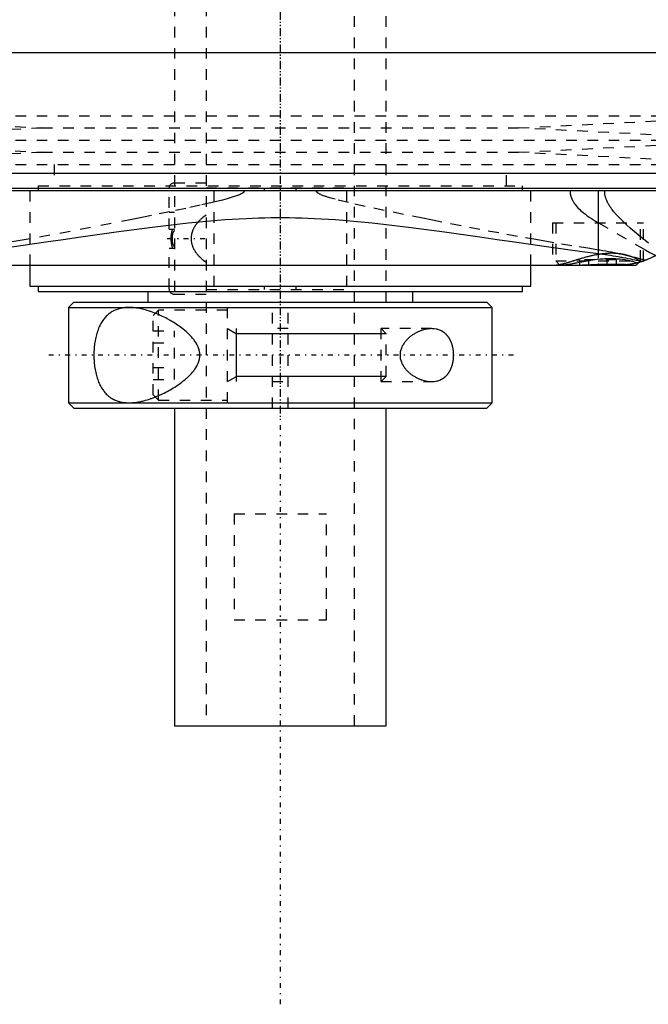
# Model space of a CAD drawing. Extents: x -105 to 105, y -137 to 442.
# Tile 2 of 10: x -25 to 35, y -137 to -44. Entities that reach past the tile are written whole.
import ezdxf

# ---------------------------------------------------------------- set-up
doc = ezdxf.new("R2010")
doc.units = 0
doc.linetypes.add('CENTER', pattern=[1.5, 0.45, -0.5, 0.05, -0.5])
doc.linetypes.add('DASHED', pattern=[2, 1, -1])
for name, color, linetype in [('AM_0', 7, 'CONTINUOUS'), ('AM_10', 7, 'CONTINUOUS'), ('AM_3', 7, 'DASHED'), ('AM_7', 7, 'CENTER')]:
    doc.layers.add(name, color=color, linetype=linetype)

msp = doc.modelspace()

# ---------------------------------------------------------------- linework, layer by layer
at = {"layer": 'AM_0', "color": 7, "linetype": 'CONTINUOUS'}
for p, q in [((44.502, -46.968), (-44.502, -46.968)), ((-51.173, -58.307), (51.173, -58.307)), ((-48.569, -59.746), (48.569, -59.746)), ((48.192, -60), (-48.192, -60)), ((30.043, -65.905), (30.043, -60)), ((33.6, -67), (33.848, -66.752)), ((-33.6, -67), (33.6, -67)), ((-23.65, -67), (-23.65, -69)), ((23.65, -69), (23.65, -67)), ((-23.65, -69), (23.65, -69)), ((-22.85, -69), (-22.85, -69.5)), ((-22.85, -69.5), (22.85, -69.5)), ((-12.5, -69.5), (-12.5, -70.5)), ((12.5, -70.5), (12.5, -69.5)), ((22.85, -69.5), (22.85, -69)), ((-19.5, -70.5), (-20, -71)), ((-19.5, -70.5), (19.5, -70.5)), ((20, -71), (19.5, -70.5)), ((-20, -71), (-20, -80)), ((-20, -71), (20, -71)), ((20, -80), (20, -71)), ((-20, -80), (-19.5, -80.5)), ((-20, -80), (20, -80)), ((-19.5, -80.5), (19.5, -80.5)), ((-10, -80.5), (-10, -110.5)), ((10, -110.5), (10, -80.5)), ((19.5, -80.5), (20, -80)), ((-10, -110.5), (10, -110.5))]:
    msp.add_line(p, q, dxfattribs=at)
for points in [[(34.197, -66.646, 0), (34.475, -66.548, 0), (34.994, -66.328, 0), (35.464, -66.083, 0), (35.689, -65.949, 0), (35.907, -65.808, 0), (36.323, -65.506, 0), (36.71, -65.178, 0), (37.068, -64.828, 0), (37.397, -64.458, 0), (37.695, -64.07, 0), (37.833, -63.87, 0), (37.962, -63.667, 0), (38.199, -63.252, 0), (38.404, -62.827, 0), (38.578, -62.395, 0), (38.721, -61.958, 0), (38.833, -61.519, 0), (38.878, -61.299, 0), (38.916, -61.08, 0), (38.97, -60.644, 0), (38.997, -60.213, 0), (39, -60, 0)], [(-25.344, -65.272, 0), (-22.121, -64.813, 0), (-20.484, -64.576, 0), (-18.832, -64.338, 0), (-15.492, -63.865, 0), (-12.109, -63.414, 0), (-8.688, -63.016, 0), (-5.229, -62.707, 0), (-3.204, -62.587, 0), (-2.626, -62.563, 0), (-2.048, -62.543, 0), (-1.758, -62.535, 0), (-1.469, -62.528, 0), (-0.889, -62.518, 0), (-0.309, -62.513, 0), (-0.018, -62.513, 0), (0.273, -62.513, 0), (0.856, -62.518, 0), (1.439, -62.528, 0), (1.73, -62.535, 0), (2.021, -62.543, 0), (2.602, -62.562, 0), (3.183, -62.586, 0), (5.211, -62.706, 0), (8.674, -63.014, 0), (12.1, -63.413, 0), (15.489, -63.864, 0), (18.832, -64.338, 0), (20.483, -64.576, 0), (22.12, -64.813, 0), (25.345, -65.273, 0), (28.497, -65.704, 0), (30.043, -65.905, 0)], [(30.043, -65.905, 0), (30.173, -65.922, 0), (30.43, -65.957, 0), (30.684, -65.993, 0), (30.81, -66.012, 0), (30.936, -66.032, 0), (31.183, -66.071, 0), (31.428, -66.112, 0), (31.669, -66.154, 0), (31.907, -66.196, 0), (32.142, -66.239, 0), (32.258, -66.261, 0), (32.373, -66.283, 0), (32.601, -66.327, 0), (32.825, -66.371, 0), (33.046, -66.415, 0), (33.263, -66.458, 0), (33.477, -66.501, 0), (33.582, -66.523, 0), (33.687, -66.544, 0), (33.894, -66.586, 0), (34.096, -66.626, 0), (34.197, -66.646, 0)], [(34.197, -66.646, 0), (34.147, -66.663, 0), (34.047, -66.694, 0), (33.948, -66.724, 0), (33.898, -66.738, 0), (33.848, -66.752, 0), (33.747, -66.778, 0), (33.647, -66.804, 0), (33.546, -66.827, 0), (33.445, -66.849, 0), (33.344, -66.87, 0), (33.293, -66.88, 0), (33.243, -66.889, 0), (33.141, -66.906, 0), (33.039, -66.922, 0), (32.938, -66.937, 0), (32.836, -66.95, 0), (32.734, -66.961, 0), (32.683, -66.967, 0), (32.632, -66.971, 0), (32.53, -66.98, 0), (32.427, -66.987, 0), (32.376, -66.99, 0)], [(34.235, -66.634, 0), (34.171, -66.655, 0), (34.042, -66.695, 0), (33.913, -66.734, 0), (33.848, -66.752, 0)], [(35.437, -66.098, 0), (35.252, -66.199, 0), (34.875, -66.382, 0), (34.492, -66.542, 0), (34.297, -66.612, 0)], [(29.343, -67, 0), (29.43, -67, 0), (29.605, -66.999, 0), (29.781, -66.998, 0), (29.869, -66.997, 0), (29.957, -66.996, 0), (30.133, -66.994, 0), (30.309, -66.991, 0), (30.485, -66.989, 0), (30.66, -66.987, 0), (30.835, -66.985, 0), (30.921, -66.985, 0), (31.007, -66.984, 0), (31.178, -66.983, 0), (31.347, -66.982, 0), (31.513, -66.982, 0), (31.677, -66.983, 0), (31.838, -66.984, 0), (31.917, -66.984, 0), (31.996, -66.985, 0), (32.151, -66.987, 0), (32.302, -66.989, 0), (32.376, -66.99, 0)]]:
    msp.add_polyline3d(points, dxfattribs=at)
at = {"layer": 'AM_10', "color": 7, "linetype": 'CONTINUOUS'}
for p, q in [((-5, -73), (-4.15, -73.49)), ((-4.15, -78), (-4.15, -73)), ((10, -73.49), (-4.15, -73.49)), ((-5, -78), (-4.15, -77.51)), ((10, -77.51), (-4.15, -77.51))]:
    msp.add_line(p, q, dxfattribs=at)
at = {"layer": 'AM_3', "color": 6, "linetype": 'DASHED'}
for p, q in [((-7, 415.5), (-7, -110.5)), ((7, -110.5), (7, 415.5)), ((-10, 403.5), (-10, -70.5)), ((10, -70.5), (10, 403.5)), ((-45, -52.9), (-22.5, -54.05)), ((-45, -52.9), (45, -52.9)), ((22.5, -54.05), (45, -52.9)), ((-22.5, -54.05), (-45, -55.2)), ((-22.5, -54.05), (22.5, -54.05)), ((45, -55.2), (22.5, -54.05)), ((-45, -55.2), (-22.5, -56.35)), ((-45, -55.2), (45, -55.2)), ((22.5, -56.35), (45, -55.2)), ((-22.5, -56.35), (-45, -57.5)), ((-22.5, -56.35), (22.5, -56.35)), ((45, -57.5), (22.5, -56.35)), ((-45, -57.5), (45, -57.5)), ((-21.35, -57.5), (-21.35, -59.5)), ((21.35, -59.5), (21.35, -57.5)), ((-22.85, -59.5), (-22.85, -60)), ((-22.85, -59.5), (22.85, -59.5)), ((-7, -59.25), (-10, -59.25)), ((22.85, -60), (22.85, -59.5)), ((-23.65, -60), (-23.65, -67)), ((-10.5, -63.6), (-10.5, -59.75)), ((-7, -59.7), (7, -59.7)), ((-6.284, -60), (-6.284, -69)), ((-1.511, -59.7), (-1.511, -60)), ((1.511, -60), (1.511, -59.7)), ((6.284, -69), (6.284, -60)), ((23.65, -67), (23.65, -60)), ((30.043, -65.574), (30.043, -60)), ((-10.5, -62), (-10, -62)), ((25.7, -63), (25.7, -67)), ((25.7, -63), (34.3, -63)), ((26, -63), (26, -66.6)), ((30.043, -63.007), (34.3, -65.477)), ((34, -66.6), (34, -63)), ((34.3, -66.611), (34.3, -63)), ((-10.5, -63.6), (-10, -63.6)), ((-10.5, -69.25), (-10.5, -65.4)), ((-10.5, -65.4), (-10, -65.4)), ((26, -66.6), (26.4, -67)), ((26, -66.6), (34, -66.6)), ((28.268, -67), (28.268, -66.5)), ((31.732, -66.5), (28.268, -66.5)), ((29.134, -67), (29.134, -66.5)), ((30.866, -67), (30.866, -66.5)), ((31.732, -67), (31.732, -66.5)), ((33.848, -66.752), (33.722, -66.785)), ((33.848, -66.752), (34, -66.6)), ((34.297, -66.612), (34.235, -66.634)), ((-7, -69.3), (7, -69.3)), ((-1.511, -69), (-1.511, -69.3)), ((1.511, -69.3), (1.511, -69)), ((-10, -69.75), (-7, -69.75)), ((-0.75, -80.5), (-0.75, -70.5)), ((0.75, -80.5), (0.75, -70.5)), ((-11.5, -71.25), (-12, -71.75)), ((-5, -71.25), (-11.5, -71.25)), ((-11.5, -79.75), (-11.5, -71.25)), ((-5, -80), (-5, -71)), ((-12, -79.25), (-12, -71.75)), ((-12, -73.191), (-10, -73.191)), ((-10, -77.809), (-10, -73.191)), ((0.75, -73), (-0.75, -73)), ((14.283, -73), (9.509, -73)), ((9.509, -78), (9.509, -73)), ((10, -73.49), (9.509, -73)), ((-12, -74.345), (-10, -74.345)), ((10, -77.51), (10, -73.49)), ((-12, -76.655), (-10, -76.655)), ((-12, -77.809), (-10, -77.809)), ((-0.75, -78), (0.75, -78)), ((9.509, -78), (14.283, -78)), ((9.509, -78), (10, -77.51)), ((-12, -79.25), (-11.5, -79.75)), ((-11.5, -79.75), (-5, -79.75)), ((-4.359, -90.5), (-4.359, -100.5)), ((-4.359, -90.5), (4.359, -90.5)), ((4.359, -100.5), (4.359, -90.5)), ((-4.359, -100.5), (4.359, -100.5))]:
    msp.add_line(p, q, dxfattribs=at)
for points in [[(-3.414, -60, 0), (-3.414, -60.001, 0), (-3.414, -60.003, 0), (-3.414, -60.005, 0), (-3.414, -60.006, 0), (-3.414, -60.007, 0), (-3.414, -60.009, 0), (-3.415, -60.011, 0), (-3.415, -60.013, 0), (-3.415, -60.015, 0), (-3.415, -60.017, 0), (-3.415, -60.018, 0), (-3.415, -60.019, 0), (-3.416, -60.021, 0), (-3.416, -60.023, 0), (-3.416, -60.025, 0), (-3.417, -60.027, 0), (-3.417, -60.029, 0), (-3.417, -60.03, 0), (-3.418, -60.031, 0), (-3.418, -60.033, 0), (-3.419, -60.035, 0), (-3.419, -60.036, 0), (-3.419, -60.037, 0), (-3.42, -60.039, 0), (-3.42, -60.041, 0), (-3.421, -60.042, 0), (-3.421, -60.043, 0), (-3.421, -60.045, 0), (-3.422, -60.047, 0), (-3.423, -60.049, 0), (-3.423, -60.051, 0), (-3.424, -60.052, 0), (-3.425, -60.053, 0), (-3.425, -60.054, 0), (-3.426, -60.056, 0), (-3.426, -60.058, 0), (-3.429, -60.065, 0), (-3.435, -60.076, 0), (-3.441, -60.086, 0), (-3.448, -60.097, 0), (-3.452, -60.102, 0), (-3.455, -60.107, 0), (-3.463, -60.116, 0), (-3.471, -60.126, 0), (-3.479, -60.135, 0), (-3.488, -60.144, 0), (-3.498, -60.152, 0), (-3.502, -60.157, 0), (-3.507, -60.161, 0), (-3.517, -60.169, 0), (-3.526, -60.177, 0), (-3.531, -60.181, 0), (-3.536, -60.185, 0), (-3.546, -60.193, 0), (-3.557, -60.2, 0), (-3.562, -60.204, 0), (-3.567, -60.207, 0), (-3.577, -60.214, 0), (-3.587, -60.221, 0), (-3.625, -60.245, 0), (-3.697, -60.285, 0), (-3.774, -60.323, 0), (-3.855, -60.359, 0), (-3.938, -60.394, 0), (-3.982, -60.411, 0), (-4.028, -60.429, 0), (-4.124, -60.464, 0), (-4.226, -60.5, 0), (-4.63, -60.628, 0), (-5.027, -60.74, 0), (-5.465, -60.856, 0), (-6.436, -61.094, 0), (-7.57, -61.353, 0), (-8.913, -61.646, 0), (-10.448, -61.97, 0), (-12.157, -62.322, 0), (-13.072, -62.507, 0), (-14.024, -62.698, 0), (-15.976, -63.082, 0), (-17.915, -63.457, 0), (-19.838, -63.82, 0), (-21.744, -64.171, 0), (-23.629, -64.509, 0), (-24.564, -64.673, 0), (-25.492, -64.834, 0)], [(30.043, -65.574, 0), (29.213, -65.445, 0), (27.536, -65.176, 0), (25.837, -64.892, 0), (24.98, -64.745, 0), (24.118, -64.595, 0), (22.379, -64.286, 0), (20.622, -63.965, 0), (18.849, -63.634, 0), (17.061, -63.293, 0), (15.26, -62.942, 0), (14.355, -62.764, 0), (13.448, -62.583, 0), (11.629, -62.214, 0), (9.806, -61.836, 0), (8.013, -61.451, 0), (6.447, -61.096, 0), (5.172, -60.779, 0), (4.665, -60.638, 0), (4.591, -60.616, 0), (4.451, -60.573, 0), (4.322, -60.532, 0), (4.261, -60.512, 0), (4.203, -60.492, 0), (4.093, -60.453, 0), (3.994, -60.416, 0), (3.904, -60.38, 0), (3.822, -60.345, 0), (3.749, -60.311, 0), (3.716, -60.294, 0), (3.684, -60.278, 0), (3.627, -60.246, 0), (3.577, -60.214, 0), (3.551, -60.196, 0), (3.544, -60.191, 0), (3.537, -60.185, 0), (3.533, -60.183, 0), (3.53, -60.18, 0), (3.524, -60.175, 0), (3.517, -60.17, 0), (3.511, -60.165, 0), (3.505, -60.16, 0), (3.5, -60.154, 0), (3.497, -60.152, 0), (3.494, -60.149, 0), (3.489, -60.144, 0), (3.484, -60.139, 0), (3.479, -60.134, 0), (3.474, -60.129, 0), (3.469, -60.124, 0), (3.467, -60.121, 0), (3.465, -60.119, 0), (3.461, -60.114, 0), (3.457, -60.109, 0), (3.455, -60.106, 0), (3.453, -60.104, 0), (3.449, -60.098, 0), (3.445, -60.093, 0), (3.444, -60.09, 0), (3.442, -60.088, 0), (3.438, -60.082, 0), (3.435, -60.076, 0), (3.432, -60.071, 0), (3.429, -60.065, 0), (3.427, -60.059, 0), (3.426, -60.056, 0), (3.424, -60.053, 0), (3.422, -60.047, 0), (3.42, -60.041, 0), (3.419, -60.035, 0), (3.417, -60.029, 0), (3.416, -60.022, 0), (3.415, -60.019, 0), (3.415, -60.016, 0), (3.414, -60.01, 0), (3.414, -60.003, 0), (3.414, -60, 0)], [(27.35, -60, 0), (27.35, -60.02, 0), (27.351, -60.061, 0), (27.353, -60.101, 0), (27.355, -60.122, 0), (27.356, -60.142, 0), (27.36, -60.182, 0), (27.365, -60.222, 0), (27.371, -60.261, 0), (27.378, -60.301, 0), (27.385, -60.34, 0), (27.389, -60.36, 0), (27.394, -60.379, 0), (27.403, -60.418, 0), (27.413, -60.457, 0), (27.424, -60.496, 0), (27.436, -60.534, 0), (27.449, -60.572, 0), (27.456, -60.591, 0), (27.462, -60.61, 0), (27.477, -60.648, 0), (27.492, -60.685, 0), (27.499, -60.704, 0), (27.507, -60.722, 0), (27.524, -60.759, 0), (27.541, -60.795, 0), (27.549, -60.813, 0), (27.558, -60.831, 0), (27.576, -60.867, 0), (27.595, -60.902, 0), (27.615, -60.937, 0), (27.634, -60.971, 0), (27.655, -61.006, 0), (27.665, -61.023, 0), (27.676, -61.04, 0), (27.697, -61.073, 0), (27.719, -61.106, 0), (27.741, -61.139, 0), (27.763, -61.171, 0), (27.786, -61.203, 0), (27.798, -61.219, 0), (27.809, -61.235, 0), (27.833, -61.266, 0), (27.857, -61.298, 0), (27.943, -61.405, 0), (28.102, -61.582, 0), (28.27, -61.751, 0), (28.356, -61.832, 0), (28.444, -61.911, 0), (28.623, -62.061, 0), (28.802, -62.203, 0), (28.985, -62.339, 0), (29.173, -62.47, 0), (29.364, -62.598, 0), (29.461, -62.66, 0), (29.558, -62.721, 0), (29.752, -62.839, 0), (29.946, -62.952, 0), (30.043, -63.007, 0)], [(34.774, -64.929, 0), (34.574, -64.775, 0), (34.176, -64.463, 0), (33.784, -64.147, 0), (33.403, -63.829, 0), (33.034, -63.511, 0), (32.684, -63.196, 0), (32.516, -63.04, 0), (32.354, -62.885, 0), (32.04, -62.572, 0), (31.742, -62.253, 0), (31.466, -61.928, 0), (31.317, -61.737, 0), (31.277, -61.682, 0), (31.237, -61.628, 0), (31.218, -61.6, 0), (31.199, -61.573, 0), (31.161, -61.517, 0), (31.124, -61.462, 0), (31.089, -61.407, 0), (31.054, -61.352, 0), (31.021, -61.297, 0), (31.005, -61.269, 0), (30.989, -61.241, 0), (30.958, -61.186, 0), (30.928, -61.13, 0), (30.914, -61.103, 0), (30.899, -61.075, 0), (30.872, -61.018, 0), (30.845, -60.961, 0), (30.832, -60.932, 0), (30.819, -60.903, 0), (30.795, -60.845, 0), (30.772, -60.786, 0), (30.75, -60.726, 0), (30.729, -60.665, 0), (30.71, -60.604, 0), (30.702, -60.573, 0), (30.693, -60.542, 0), (30.677, -60.48, 0), (30.664, -60.417, 0), (30.652, -60.353, 0), (30.641, -60.29, 0), (30.633, -60.226, 0), (30.63, -60.194, 0), (30.627, -60.162, 0), (30.623, -60.097, 0), (30.621, -60.033, 0), (30.621, -60, 0)], [(-7, -62.285, 0), (-7.127, -62.372, 0), (-7.271, -62.479, 0), (-7.312, -62.511, 0), (-7.352, -62.543, 0), (-7.371, -62.559, 0), (-7.391, -62.576, 0), (-7.43, -62.608, 0), (-7.468, -62.642, 0), (-7.506, -62.676, 0), (-7.543, -62.71, 0), (-7.58, -62.744, 0), (-7.598, -62.762, 0), (-7.616, -62.779, 0), (-7.652, -62.815, 0), (-7.687, -62.85, 0), (-7.704, -62.868, 0), (-7.721, -62.887, 0), (-7.755, -62.923, 0), (-7.788, -62.96, 0), (-7.804, -62.979, 0), (-7.82, -62.998, 0), (-7.852, -63.035, 0), (-7.883, -63.073, 0), (-7.913, -63.112, 0), (-7.943, -63.151, 0), (-7.971, -63.19, 0), (-7.985, -63.21, 0), (-7.999, -63.229, 0), (-8.027, -63.269, 0), (-8.053, -63.31, 0), (-8.08, -63.353, 0), (-8.106, -63.396, 0), (-8.131, -63.439, 0), (-8.144, -63.462, 0), (-8.156, -63.484, 0), (-8.18, -63.53, 0), (-8.203, -63.576, 0), (-8.225, -63.623, 0), (-8.246, -63.671, 0), (-8.266, -63.719, 0), (-8.276, -63.744, 0), (-8.285, -63.768, 0), (-8.303, -63.818, 0), (-8.32, -63.867, 0), (-8.335, -63.918, 0), (-8.35, -63.968, 0), (-8.363, -64.019, 0), (-8.369, -64.044, 0), (-8.374, -64.07, 0), (-8.385, -64.121, 0), (-8.394, -64.172, 0), (-8.402, -64.223, 0), (-8.408, -64.274, 0), (-8.413, -64.325, 0), (-8.415, -64.35, 0), (-8.417, -64.375, 0), (-8.42, -64.426, 0), (-8.421, -64.475, 0), (-8.421, -64.5, 0), (-8.421, -64.525, 0), (-8.42, -64.574, 0), (-8.417, -64.625, 0), (-8.415, -64.65, 0), (-8.413, -64.675, 0), (-8.408, -64.726, 0), (-8.402, -64.777, 0), (-8.394, -64.828, 0), (-8.385, -64.879, 0), (-8.374, -64.93, 0), (-8.369, -64.956, 0), (-8.363, -64.981, 0), (-8.35, -65.032, 0), (-8.335, -65.082, 0), (-8.32, -65.133, 0), (-8.303, -65.182, 0), (-8.285, -65.232, 0), (-8.276, -65.256, 0), (-8.266, -65.281, 0), (-8.246, -65.329, 0), (-8.225, -65.377, 0), (-8.203, -65.424, 0), (-8.18, -65.47, 0), (-8.156, -65.516, 0), (-8.144, -65.538, 0), (-8.131, -65.561, 0), (-8.106, -65.604, 0), (-8.08, -65.647, 0), (-8.053, -65.69, 0), (-8.027, -65.731, 0), (-7.999, -65.771, 0), (-7.985, -65.79, 0), (-7.971, -65.81, 0), (-7.943, -65.849, 0), (-7.913, -65.888, 0), (-7.883, -65.927, 0), (-7.852, -65.965, 0), (-7.82, -66.002, 0), (-7.804, -66.021, 0), (-7.788, -66.04, 0), (-7.755, -66.077, 0), (-7.721, -66.113, 0), (-7.704, -66.132, 0), (-7.687, -66.15, 0), (-7.652, -66.185, 0), (-7.616, -66.221, 0), (-7.598, -66.238, 0), (-7.58, -66.256, 0), (-7.543, -66.29, 0), (-7.506, -66.324, 0), (-7.468, -66.358, 0), (-7.43, -66.392, 0), (-7.391, -66.424, 0), (-7.371, -66.441, 0), (-7.352, -66.457, 0), (-7.312, -66.489, 0), (-7.271, -66.521, 0), (-7.127, -66.628, 0), (-7, -66.715, 0)], [(-10.147, -65.4, 0), (-10.151, -65.392, 0), (-10.159, -65.377, 0), (-10.166, -65.361, 0), (-10.17, -65.353, 0), (-10.174, -65.345, 0), (-10.18, -65.329, 0), (-10.187, -65.313, 0), (-10.193, -65.298, 0), (-10.198, -65.283, 0), (-10.203, -65.267, 0), (-10.206, -65.26, 0), (-10.208, -65.252, 0), (-10.213, -65.236, 0), (-10.218, -65.22, 0), (-10.233, -65.164, 0), (-10.244, -65.115, 0), (-10.254, -65.064, 0), (-10.27, -64.961, 0), (-10.283, -64.857, 0), (-10.292, -64.752, 0), (-10.297, -64.649, 0), (-10.3, -64.549, 0), (-10.3, -64.5, 0), (-10.3, -64.451, 0), (-10.297, -64.351, 0), (-10.292, -64.248, 0), (-10.283, -64.143, 0), (-10.27, -64.039, 0), (-10.254, -63.936, 0), (-10.244, -63.885, 0), (-10.233, -63.836, 0), (-10.218, -63.78, 0), (-10.213, -63.764, 0), (-10.208, -63.748, 0), (-10.206, -63.74, 0), (-10.203, -63.733, 0), (-10.198, -63.717, 0), (-10.193, -63.702, 0), (-10.187, -63.687, 0), (-10.18, -63.671, 0), (-10.174, -63.655, 0), (-10.17, -63.647, 0), (-10.166, -63.639, 0), (-10.159, -63.623, 0), (-10.151, -63.608, 0), (-10.147, -63.6, 0)], [(-10, -63.777, 0), (-10.001, -63.777, 0), (-10.004, -63.777, 0), (-10.006, -63.777, 0), (-10.007, -63.778, 0), (-10.008, -63.778, 0), (-10.011, -63.778, 0), (-10.013, -63.778, 0), (-10.016, -63.779, 0), (-10.018, -63.78, 0), (-10.02, -63.78, 0), (-10.022, -63.781, 0), (-10.023, -63.781, 0), (-10.025, -63.782, 0), (-10.028, -63.783, 0), (-10.03, -63.784, 0), (-10.032, -63.785, 0), (-10.034, -63.786, 0), (-10.035, -63.786, 0), (-10.036, -63.787, 0), (-10.038, -63.788, 0), (-10.04, -63.789, 0), (-10.041, -63.79, 0), (-10.042, -63.79, 0), (-10.044, -63.792, 0), (-10.046, -63.793, 0), (-10.047, -63.794, 0), (-10.048, -63.794, 0), (-10.05, -63.796, 0), (-10.052, -63.797, 0), (-10.054, -63.799, 0), (-10.056, -63.801, 0), (-10.058, -63.802, 0), (-10.059, -63.803, 0), (-10.06, -63.804, 0), (-10.062, -63.806, 0), (-10.064, -63.807, 0), (-10.065, -63.809, 0), (-10.067, -63.811, 0), (-10.069, -63.813, 0), (-10.07, -63.814, 0), (-10.071, -63.814, 0), (-10.072, -63.816, 0), (-10.074, -63.818, 0), (-10.079, -63.825, 0), (-10.088, -63.836, 0), (-10.096, -63.848, 0), (-10.1, -63.854, 0), (-10.104, -63.861, 0), (-10.111, -63.874, 0), (-10.118, -63.887, 0), (-10.124, -63.901, 0), (-10.13, -63.915, 0), (-10.135, -63.928, 0), (-10.138, -63.935, 0), (-10.14, -63.941, 0), (-10.145, -63.955, 0), (-10.149, -63.968, 0), (-10.152, -63.975, 0), (-10.154, -63.981, 0), (-10.158, -63.995, 0), (-10.162, -64.009, 0), (-10.164, -64.016, 0), (-10.165, -64.023, 0), (-10.169, -64.037, 0), (-10.172, -64.051, 0), (-10.183, -64.102, 0), (-10.198, -64.191, 0), (-10.208, -64.281, 0), (-10.215, -64.37, 0), (-10.218, -64.458, 0), (-10.218, -64.5, 0), (-10.218, -64.542, 0), (-10.215, -64.63, 0), (-10.208, -64.719, 0), (-10.198, -64.809, 0), (-10.183, -64.898, 0), (-10.172, -64.949, 0), (-10.169, -64.963, 0), (-10.165, -64.977, 0), (-10.164, -64.984, 0), (-10.162, -64.991, 0), (-10.158, -65.005, 0), (-10.154, -65.019, 0), (-10.152, -65.025, 0), (-10.149, -65.032, 0), (-10.145, -65.045, 0), (-10.14, -65.059, 0), (-10.138, -65.065, 0), (-10.135, -65.072, 0), (-10.13, -65.085, 0), (-10.124, -65.099, 0), (-10.118, -65.113, 0), (-10.111, -65.126, 0), (-10.104, -65.139, 0), (-10.1, -65.146, 0), (-10.096, -65.152, 0), (-10.088, -65.164, 0), (-10.079, -65.175, 0), (-10.074, -65.182, 0), (-10.072, -65.184, 0), (-10.071, -65.186, 0), (-10.07, -65.186, 0), (-10.069, -65.187, 0), (-10.067, -65.189, 0), (-10.065, -65.191, 0), (-10.064, -65.193, 0), (-10.062, -65.194, 0), (-10.06, -65.196, 0), (-10.059, -65.197, 0), (-10.058, -65.198, 0), (-10.056, -65.199, 0), (-10.054, -65.201, 0), (-10.052, -65.203, 0), (-10.05, -65.204, 0), (-10.048, -65.206, 0), (-10.047, -65.206, 0), (-10.046, -65.207, 0), (-10.044, -65.208, 0), (-10.042, -65.21, 0), (-10.041, -65.21, 0), (-10.04, -65.211, 0), (-10.038, -65.212, 0), (-10.036, -65.213, 0), (-10.035, -65.214, 0), (-10.034, -65.214, 0), (-10.032, -65.215, 0), (-10.03, -65.216, 0), (-10.028, -65.217, 0), (-10.025, -65.218, 0), (-10.023, -65.219, 0), (-10.022, -65.219, 0), (-10.02, -65.22, 0), (-10.018, -65.22, 0), (-10.016, -65.221, 0), (-10.013, -65.222, 0), (-10.011, -65.222, 0), (-10.008, -65.222, 0), (-10.007, -65.222, 0), (-10.006, -65.223, 0), (-10.004, -65.223, 0), (-10.001, -65.223, 0), (-10, -65.223, 0)], [(34.069, -66.687, 0), (34.053, -66.676, 0), (34.02, -66.652, 0), (33.985, -66.628, 0), (33.967, -66.615, 0), (33.948, -66.603, 0), (33.91, -66.578, 0), (33.869, -66.553, 0), (33.827, -66.527, 0), (33.782, -66.501, 0), (33.736, -66.475, 0), (33.713, -66.462, 0), (33.689, -66.449, 0), (33.639, -66.423, 0), (33.587, -66.397, 0), (33.534, -66.371, 0), (33.479, -66.346, 0), (33.423, -66.32, 0), (33.394, -66.307, 0), (33.364, -66.295, 0), (33.304, -66.269, 0), (33.243, -66.245, 0), (33.211, -66.232, 0), (33.179, -66.22, 0), (33.114, -66.196, 0), (33.048, -66.173, 0), (33.014, -66.161, 0), (32.98, -66.15, 0), (32.91, -66.128, 0), (32.839, -66.106, 0), (32.766, -66.085, 0), (32.691, -66.065, 0), (32.616, -66.045, 0), (32.577, -66.036, 0), (32.538, -66.027, 0), (32.46, -66.009, 0), (32.379, -65.993, 0), (32.298, -65.977, 0), (32.216, -65.963, 0), (32.132, -65.95, 0), (32.09, -65.944, 0), (32.047, -65.938, 0), (31.962, -65.927, 0), (31.875, -65.917, 0), (31.787, -65.909, 0), (31.698, -65.902, 0), (31.608, -65.896, 0), (31.563, -65.893, 0), (31.517, -65.891, 0), (31.426, -65.888, 0), (31.333, -65.886, 0), (31.239, -65.886, 0), (31.145, -65.887, 0), (31.049, -65.889, 0), (31.002, -65.891, 0), (30.954, -65.893, 0), (30.858, -65.898, 0), (30.763, -65.904, 0), (30.667, -65.912, 0), (30.57, -65.921, 0), (30.474, -65.931, 0), (30.426, -65.937, 0), (30.378, -65.943, 0), (30.281, -65.955, 0), (30.185, -65.969, 0), (30.136, -65.976, 0), (30.088, -65.984, 0), (29.992, -66, 0), (29.895, -66.017, 0), (29.847, -66.026, 0), (29.799, -66.035, 0), (29.703, -66.053, 0), (29.607, -66.073, 0), (29.511, -66.094, 0), (29.416, -66.115, 0), (29.321, -66.137, 0), (29.274, -66.148, 0), (29.227, -66.159, 0), (29.133, -66.183, 0), (29.04, -66.206, 0), (28.947, -66.23, 0), (28.855, -66.255, 0), (28.764, -66.28, 0), (28.718, -66.293, 0), (28.673, -66.305, 0), (28.583, -66.331, 0), (28.494, -66.357, 0), (28.405, -66.382, 0), (28.317, -66.408, 0), (28.23, -66.434, 0), (28.187, -66.447, 0), (28.144, -66.46, 0), (28.059, -66.486, 0), (27.975, -66.512, 0), (27.892, -66.538, 0), (27.81, -66.563, 0), (27.728, -66.588, 0), (27.688, -66.601, 0), (27.648, -66.613, 0), (27.569, -66.638, 0), (27.491, -66.662, 0), (27.414, -66.685, 0), (27.339, -66.709, 0), (27.264, -66.731, 0), (27.227, -66.742, 0), (27.191, -66.753, 0), (27.119, -66.774, 0), (27.048, -66.795, 0), (27.014, -66.805, 0), (26.979, -66.815, 0), (26.911, -66.834, 0), (26.845, -66.852, 0), (26.812, -66.861, 0), (26.78, -66.87, 0), (26.716, -66.886, 0), (26.655, -66.902, 0), (26.594, -66.916, 0), (26.536, -66.93, 0), (26.479, -66.942, 0), (26.452, -66.948, 0), (26.424, -66.953, 0), (26.371, -66.963, 0), (26.32, -66.972, 0), (26.27, -66.98, 0), (26.223, -66.987, 0), (26.177, -66.992, 0), (26.155, -66.994, 0), (26.133, -66.996, 0), (26.091, -66.998, 0), (26.051, -67, 0), (26.032, -67, 0)], [(34.484, -66.545, 0), (34.377, -66.518, 0), (34.16, -66.464, 0), (33.939, -66.409, 0), (33.827, -66.381, 0), (33.715, -66.353, 0), (33.486, -66.296, 0), (33.253, -66.239, 0), (33.017, -66.181, 0), (32.777, -66.124, 0), (32.533, -66.066, 0), (32.41, -66.037, 0), (32.286, -66.009, 0), (32.035, -65.952, 0), (31.78, -65.897, 0), (31.522, -65.842, 0), (31.261, -65.789, 0), (30.996, -65.738, 0), (30.862, -65.713, 0), (30.728, -65.688, 0), (30.456, -65.641, 0), (30.181, -65.595, 0), (30.043, -65.574, 0)], [(34.3, -65.477, 0), (34.501, -65.59, 0), (34.889, -65.805, 0), (35.259, -66.004, 0), (35.437, -66.098, 0)], [(26.412, -67, 0), (26.45, -67, 0), (26.53, -66.997, 0), (26.613, -66.993, 0), (26.656, -66.99, 0), (26.7, -66.986, 0), (26.79, -66.977, 0), (26.883, -66.966, 0), (26.979, -66.954, 0), (27.078, -66.939, 0), (27.179, -66.923, 0), (27.231, -66.915, 0), (27.284, -66.906, 0), (27.391, -66.888, 0), (27.5, -66.868, 0), (27.612, -66.847, 0), (27.727, -66.825, 0), (27.844, -66.802, 0), (27.903, -66.791, 0), (27.963, -66.779, 0), (28.083, -66.755, 0), (28.206, -66.731, 0), (28.268, -66.718, 0)], [(28.268, -66.718, 0), (28.3, -66.712, 0), (28.366, -66.699, 0), (28.432, -66.686, 0), (28.465, -66.68, 0), (28.498, -66.674, 0), (28.565, -66.661, 0), (28.632, -66.648, 0), (28.7, -66.635, 0), (28.767, -66.623, 0), (28.836, -66.61, 0), (28.87, -66.604, 0), (28.904, -66.598, 0), (28.973, -66.586, 0), (29.042, -66.573, 0), (29.112, -66.562, 0), (29.182, -66.55, 0), (29.252, -66.538, 0), (29.287, -66.533, 0), (29.322, -66.527, 0), (29.393, -66.516, 0), (29.464, -66.505, 0), (29.499, -66.5, 0)], [(31.733, -66.934, 0), (31.647, -66.934, 0), (31.475, -66.933, 0), (31.3, -66.933, 0), (31.211, -66.934, 0), (31.122, -66.935, 0), (30.943, -66.937, 0), (30.763, -66.94, 0), (30.581, -66.944, 0), (30.397, -66.949, 0), (30.213, -66.955, 0), (30.121, -66.958, 0), (30.029, -66.961, 0), (29.844, -66.967, 0), (29.659, -66.973, 0), (29.476, -66.98, 0), (29.294, -66.985, 0), (29.113, -66.991, 0), (29.023, -66.993, 0), (28.933, -66.995, 0), (28.756, -66.998, 0), (28.58, -67, 0), (28.494, -67, 0)], [(29.499, -66.5, 0), (29.637, -66.48, 0), (29.914, -66.445, 0), (30.192, -66.415, 0), (30.331, -66.403, 0), (30.469, -66.392, 0), (30.631, -66.382, 0), (30.677, -66.38, 0), (30.723, -66.378, 0), (30.746, -66.377, 0), (30.769, -66.376, 0), (30.815, -66.374, 0), (30.86, -66.372, 0), (30.906, -66.371, 0), (30.952, -66.37, 0), (30.997, -66.369, 0), (31.02, -66.369, 0), (31.043, -66.368, 0), (31.088, -66.368, 0), (31.134, -66.368, 0), (31.179, -66.368, 0), (31.223, -66.368, 0), (31.268, -66.368, 0), (31.29, -66.369, 0), (31.313, -66.369, 0), (31.357, -66.37, 0), (31.401, -66.371, 0), (31.445, -66.372, 0), (31.489, -66.374, 0), (31.532, -66.376, 0), (31.554, -66.377, 0), (31.576, -66.378, 0), (31.619, -66.38, 0), (31.662, -66.382, 0), (31.81, -66.392, 0), (31.935, -66.403, 0), (32.058, -66.415, 0), (32.298, -66.445, 0), (32.528, -66.48, 0), (32.747, -66.521, 0), (32.954, -66.565, 0), (33.149, -66.613, 0), (33.241, -66.637, 0), (33.33, -66.662, 0), (33.497, -66.712, 0), (33.651, -66.761, 0), (33.722, -66.785, 0)], [(32.725, -66.962, 0), (32.7, -66.961, 0), (32.649, -66.959, 0), (32.597, -66.957, 0), (32.571, -66.956, 0), (32.545, -66.955, 0), (32.493, -66.953, 0), (32.44, -66.951, 0), (32.386, -66.949, 0), (32.332, -66.947, 0), (32.277, -66.946, 0), (32.249, -66.945, 0), (32.222, -66.944, 0), (32.166, -66.942, 0), (32.11, -66.941, 0), (32.053, -66.94, 0), (31.996, -66.938, 0), (31.938, -66.937, 0), (31.909, -66.937, 0), (31.88, -66.936, 0), (31.821, -66.935, 0), (31.762, -66.935, 0), (31.733, -66.934, 0)], [(33.85, -66.751, 0), (33.816, -66.76, 0), (33.743, -66.779, 0), (33.666, -66.799, 0), (33.626, -66.809, 0), (33.585, -66.818, 0), (33.5, -66.837, 0), (33.411, -66.856, 0), (33.318, -66.875, 0), (33.222, -66.893, 0), (33.123, -66.909, 0), (33.073, -66.917, 0), (33.022, -66.925, 0), (32.917, -66.94, 0), (32.808, -66.953, 0), (32.694, -66.966, 0), (32.576, -66.976, 0), (32.454, -66.985, 0), (32.392, -66.989, 0), (32.328, -66.992, 0), (32.199, -66.997, 0), (32.067, -67, 0), (32, -67, 0)], [(33.85, -66.751, 0), (33.826, -66.758, 0), (33.778, -66.77, 0), (33.728, -66.783, 0), (33.702, -66.79, 0), (33.675, -66.797, 0), (33.621, -66.81, 0), (33.565, -66.823, 0), (33.507, -66.836, 0), (33.447, -66.849, 0), (33.385, -66.862, 0), (33.354, -66.868, 0), (33.322, -66.874, 0), (33.257, -66.886, 0), (33.191, -66.898, 0), (33.124, -66.909, 0), (33.056, -66.92, 0), (32.986, -66.93, 0), (32.95, -66.935, 0), (32.914, -66.94, 0), (32.84, -66.949, 0), (32.764, -66.958, 0), (32.725, -66.962, 0)], [(34.3, -66.611, 0), (34.3, -66.611, 0), (34.298, -66.612, 0), (34.296, -66.613, 0), (34.294, -66.613, 0), (34.292, -66.614, 0), (34.286, -66.616, 0), (34.279, -66.619, 0), (34.271, -66.622, 0), (34.261, -66.625, 0), (34.249, -66.629, 0), (34.243, -66.631, 0), (34.237, -66.633, 0), (34.222, -66.638, 0), (34.207, -66.643, 0), (34.189, -66.649, 0), (34.171, -66.655, 0), (34.151, -66.661, 0), (34.14, -66.665, 0), (34.129, -66.668, 0), (34.106, -66.676, 0), (34.081, -66.683, 0), (34.069, -66.687, 0)], [(-14.283, -71, 0), (-14.333, -71, 0), (-14.433, -71.003, 0), (-14.533, -71.008, 0), (-14.583, -71.011, 0), (-14.634, -71.015, 0), (-14.734, -71.025, 0), (-14.833, -71.038, 0), (-14.933, -71.054, 0), (-15.031, -71.073, 0), (-15.129, -71.095, 0), (-15.178, -71.107, 0), (-15.226, -71.12, 0), (-15.322, -71.148, 0), (-15.417, -71.18, 0), (-15.511, -71.215, 0), (-15.603, -71.253, 0), (-15.694, -71.295, 0), (-15.739, -71.317, 0), (-15.783, -71.34, 0), (-15.871, -71.389, 0), (-15.957, -71.441, 0), (-15.999, -71.468, 0), (-16.041, -71.497, 0), (-16.123, -71.556, 0), (-16.204, -71.618, 0), (-16.243, -71.651, 0), (-16.282, -71.684, 0), (-16.358, -71.754, 0), (-16.432, -71.826, 0), (-16.504, -71.903, 0), (-16.574, -71.982, 0), (-16.641, -72.064, 0), (-16.674, -72.107, 0), (-16.706, -72.15, 0), (-16.769, -72.239, 0), (-16.83, -72.33, 0), (-16.888, -72.425, 0), (-16.944, -72.522, 0), (-16.998, -72.624, 0), (-17.024, -72.676, 0), (-17.051, -72.73, 0), (-17.101, -72.84, 0), (-17.15, -72.954, 0), (-17.197, -73.072, 0), (-17.241, -73.194, 0), (-17.283, -73.319, 0), (-17.304, -73.383, 0), (-17.323, -73.447, 0), (-17.36, -73.578, 0), (-17.395, -73.712, 0), (-17.427, -73.848, 0), (-17.456, -73.987, 0), (-17.482, -74.127, 0), (-17.494, -74.198, 0), (-17.506, -74.269, 0), (-17.527, -74.413, 0), (-17.545, -74.557, 0), (-17.561, -74.703, 0), (-17.574, -74.848, 0), (-17.584, -74.994, 0), (-17.588, -75.067, 0), (-17.592, -75.14, 0), (-17.597, -75.285, 0), (-17.599, -75.428, 0), (-17.6, -75.5, 0), (-17.599, -75.572, 0), (-17.597, -75.715, 0), (-17.592, -75.86, 0), (-17.588, -75.933, 0), (-17.584, -76.006, 0), (-17.574, -76.152, 0), (-17.561, -76.297, 0), (-17.545, -76.443, 0), (-17.527, -76.587, 0), (-17.506, -76.731, 0), (-17.494, -76.802, 0), (-17.482, -76.873, 0), (-17.456, -77.013, 0), (-17.427, -77.152, 0), (-17.395, -77.288, 0), (-17.36, -77.422, 0), (-17.323, -77.553, 0), (-17.304, -77.617, 0), (-17.283, -77.681, 0), (-17.241, -77.806, 0), (-17.197, -77.928, 0), (-17.15, -78.046, 0), (-17.101, -78.16, 0), (-17.051, -78.27, 0), (-17.024, -78.324, 0), (-16.998, -78.376, 0), (-16.944, -78.478, 0), (-16.888, -78.575, 0), (-16.83, -78.67, 0), (-16.769, -78.761, 0), (-16.706, -78.85, 0), (-16.674, -78.893, 0), (-16.641, -78.936, 0), (-16.574, -79.018, 0), (-16.504, -79.097, 0), (-16.432, -79.174, 0), (-16.358, -79.246, 0), (-16.282, -79.316, 0), (-16.243, -79.349, 0), (-16.204, -79.382, 0), (-16.123, -79.444, 0), (-16.041, -79.503, 0), (-15.999, -79.532, 0), (-15.957, -79.559, 0), (-15.871, -79.611, 0), (-15.783, -79.66, 0), (-15.739, -79.683, 0), (-15.694, -79.705, 0), (-15.603, -79.747, 0), (-15.511, -79.785, 0), (-15.417, -79.82, 0), (-15.322, -79.852, 0), (-15.226, -79.88, 0), (-15.178, -79.893, 0), (-15.129, -79.905, 0), (-15.031, -79.927, 0), (-14.933, -79.946, 0), (-14.833, -79.962, 0), (-14.734, -79.975, 0), (-14.634, -79.985, 0), (-14.583, -79.989, 0), (-14.533, -79.992, 0), (-14.433, -79.997, 0), (-14.333, -80, 0), (-14.283, -80, 0)], [(-14.283, -80, 0), (-14.22, -80, 0), (-14.093, -79.996, 0), (-13.964, -79.989, 0), (-13.899, -79.984, 0), (-13.834, -79.978, 0), (-13.701, -79.964, 0), (-13.566, -79.946, 0), (-13.43, -79.925, 0), (-13.292, -79.9, 0), (-13.153, -79.872, 0), (-13.082, -79.856, 0), (-13.012, -79.84, 0), (-12.87, -79.805, 0), (-12.727, -79.767, 0), (-12.583, -79.726, 0), (-12.438, -79.682, 0), (-12.292, -79.634, 0), (-12.219, -79.61, 0), (-12.146, -79.584, 0), (-11.999, -79.531, 0), (-11.851, -79.474, 0), (-11.778, -79.445, 0), (-11.704, -79.416, 0), (-11.556, -79.354, 0), (-11.409, -79.29, 0), (-11.335, -79.256, 0), (-11.261, -79.223, 0), (-11.114, -79.153, 0), (-10.968, -79.082, 0), (-10.822, -79.007, 0), (-10.677, -78.931, 0), (-10.533, -78.853, 0), (-10.461, -78.812, 0), (-10.39, -78.772, 0), (-10.248, -78.689, 0), (-10.108, -78.604, 0), (-9.969, -78.518, 0), (-9.832, -78.429, 0), (-9.697, -78.338, 0), (-9.63, -78.292, 0), (-9.563, -78.245, 0), (-9.428, -78.148, 0), (-9.293, -78.047, 0), (-9.158, -77.942, 0), (-9.025, -77.833, 0), (-8.893, -77.72, 0), (-8.828, -77.662, 0), (-8.763, -77.604, 0), (-8.636, -77.484, 0), (-8.513, -77.36, 0), (-8.395, -77.233, 0), (-8.281, -77.102, 0), (-8.173, -76.968, 0), (-8.122, -76.9, 0), (-8.072, -76.831, 0), (-7.978, -76.69, 0), (-7.892, -76.545, 0), (-7.816, -76.397, 0), (-7.775, -76.309, 0), (-7.764, -76.283, 0), (-7.754, -76.258, 0), (-7.749, -76.245, 0), (-7.744, -76.232, 0), (-7.734, -76.206, 0), (-7.724, -76.18, 0), (-7.715, -76.154, 0), (-7.706, -76.128, 0), (-7.697, -76.101, 0), (-7.693, -76.088, 0), (-7.688, -76.075, 0), (-7.68, -76.048, 0), (-7.673, -76.021, 0), (-7.669, -76.008, 0), (-7.665, -75.994, 0), (-7.658, -75.967, 0), (-7.652, -75.94, 0), (-7.649, -75.927, 0), (-7.645, -75.913, 0), (-7.64, -75.886, 0), (-7.634, -75.858, 0), (-7.629, -75.83, 0), (-7.624, -75.802, 0), (-7.62, -75.774, 0), (-7.618, -75.76, 0), (-7.616, -75.746, 0), (-7.612, -75.718, 0), (-7.609, -75.689, 0), (-7.606, -75.661, 0), (-7.604, -75.632, 0), (-7.602, -75.603, 0), (-7.601, -75.588, 0), (-7.601, -75.574, 0), (-7.6, -75.544, 0), (-7.599, -75.515, 0), (-7.599, -75.5, 0), (-7.599, -75.485, 0), (-7.6, -75.456, 0), (-7.601, -75.426, 0), (-7.601, -75.412, 0), (-7.602, -75.397, 0), (-7.604, -75.368, 0), (-7.606, -75.339, 0), (-7.609, -75.311, 0), (-7.612, -75.282, 0), (-7.616, -75.254, 0), (-7.618, -75.24, 0), (-7.62, -75.226, 0), (-7.624, -75.198, 0), (-7.629, -75.17, 0), (-7.634, -75.142, 0), (-7.64, -75.114, 0), (-7.645, -75.087, 0), (-7.649, -75.073, 0), (-7.652, -75.06, 0), (-7.658, -75.033, 0), (-7.665, -75.006, 0), (-7.669, -74.992, 0), (-7.673, -74.979, 0), (-7.68, -74.952, 0), (-7.688, -74.925, 0), (-7.693, -74.912, 0), (-7.697, -74.899, 0), (-7.706, -74.872, 0), (-7.715, -74.846, 0), (-7.724, -74.82, 0), (-7.734, -74.794, 0), (-7.744, -74.768, 0), (-7.749, -74.755, 0), (-7.754, -74.742, 0), (-7.764, -74.717, 0), (-7.775, -74.691, 0), (-7.816, -74.603, 0), (-7.892, -74.455, 0), (-7.978, -74.31, 0), (-8.072, -74.169, 0), (-8.122, -74.1, 0), (-8.173, -74.032, 0), (-8.281, -73.898, 0), (-8.395, -73.767, 0), (-8.513, -73.64, 0), (-8.636, -73.516, 0), (-8.763, -73.396, 0), (-8.828, -73.338, 0), (-8.893, -73.28, 0), (-9.025, -73.167, 0), (-9.158, -73.058, 0), (-9.293, -72.953, 0), (-9.428, -72.852, 0), (-9.563, -72.755, 0), (-9.63, -72.708, 0), (-9.697, -72.662, 0), (-9.832, -72.571, 0), (-9.969, -72.482, 0), (-10.108, -72.396, 0), (-10.248, -72.311, 0), (-10.39, -72.228, 0), (-10.461, -72.188, 0), (-10.533, -72.147, 0), (-10.677, -72.069, 0), (-10.822, -71.993, 0), (-10.968, -71.918, 0), (-11.114, -71.847, 0), (-11.261, -71.777, 0), (-11.335, -71.744, 0), (-11.409, -71.71, 0), (-11.556, -71.646, 0), (-11.704, -71.584, 0), (-11.778, -71.555, 0), (-11.851, -71.526, 0), (-11.999, -71.469, 0), (-12.146, -71.416, 0), (-12.219, -71.39, 0), (-12.292, -71.366, 0), (-12.438, -71.318, 0), (-12.583, -71.274, 0), (-12.727, -71.233, 0), (-12.87, -71.195, 0), (-13.012, -71.16, 0), (-13.082, -71.144, 0), (-13.153, -71.128, 0), (-13.292, -71.1, 0), (-13.43, -71.075, 0), (-13.566, -71.054, 0), (-13.701, -71.036, 0), (-13.834, -71.022, 0), (-13.899, -71.016, 0), (-13.964, -71.011, 0), (-14.093, -71.004, 0), (-14.22, -71, 0), (-14.283, -71, 0)], [(14.283, -73, 0), (14.251, -73, 0), (14.188, -73.002, 0), (14.123, -73.005, 0), (14.091, -73.008, 0), (14.058, -73.01, 0), (13.992, -73.017, 0), (13.925, -73.025, 0), (13.858, -73.036, 0), (13.79, -73.048, 0), (13.722, -73.061, 0), (13.688, -73.069, 0), (13.653, -73.077, 0), (13.585, -73.094, 0), (13.515, -73.113, 0), (13.446, -73.133, 0), (13.377, -73.156, 0), (13.307, -73.18, 0), (13.272, -73.192, 0), (13.237, -73.205, 0), (13.168, -73.233, 0), (13.099, -73.262, 0), (13.064, -73.277, 0), (13.029, -73.293, 0), (12.96, -73.325, 0), (12.892, -73.359, 0), (12.858, -73.376, 0), (12.824, -73.394, 0), (12.756, -73.431, 0), (12.689, -73.47, 0), (12.623, -73.51, 0), (12.557, -73.552, 0), (12.492, -73.595, 0), (12.46, -73.617, 0), (12.428, -73.64, 0), (12.364, -73.686, 0), (12.302, -73.733, 0), (12.241, -73.782, 0), (12.181, -73.832, 0), (12.122, -73.884, 0), (12.093, -73.91, 0), (12.064, -73.937, 0), (12.006, -73.994, 0), (11.949, -74.052, 0), (11.892, -74.113, 0), (11.837, -74.177, 0), (11.782, -74.243, 0), (11.756, -74.277, 0), (11.73, -74.311, 0), (11.679, -74.382, 0), (11.63, -74.454, 0), (11.584, -74.529, 0), (11.541, -74.606, 0), (11.5, -74.684, 0), (11.481, -74.724, 0), (11.462, -74.765, 0), (11.428, -74.847, 0), (11.398, -74.93, 0), (11.372, -75.015, 0), (11.349, -75.101, 0), (11.331, -75.189, 0), (11.324, -75.233, 0), (11.317, -75.277, 0), (11.308, -75.366, 0), (11.303, -75.455, 0), (11.303, -75.5, 0), (11.303, -75.545, 0), (11.308, -75.634, 0), (11.317, -75.723, 0), (11.324, -75.767, 0), (11.331, -75.811, 0), (11.349, -75.899, 0), (11.372, -75.985, 0), (11.398, -76.07, 0), (11.428, -76.153, 0), (11.462, -76.235, 0), (11.481, -76.276, 0), (11.5, -76.316, 0), (11.541, -76.394, 0), (11.584, -76.471, 0), (11.63, -76.546, 0), (11.679, -76.618, 0), (11.73, -76.689, 0), (11.756, -76.723, 0), (11.782, -76.757, 0), (11.837, -76.823, 0), (11.892, -76.887, 0), (11.949, -76.948, 0), (12.006, -77.006, 0), (12.064, -77.063, 0), (12.093, -77.09, 0), (12.122, -77.116, 0), (12.181, -77.168, 0), (12.241, -77.218, 0), (12.302, -77.267, 0), (12.364, -77.314, 0), (12.428, -77.36, 0), (12.46, -77.383, 0), (12.492, -77.405, 0), (12.557, -77.448, 0), (12.623, -77.49, 0), (12.689, -77.53, 0), (12.756, -77.569, 0), (12.824, -77.606, 0), (12.858, -77.624, 0), (12.892, -77.641, 0), (12.96, -77.675, 0), (13.029, -77.707, 0), (13.064, -77.723, 0), (13.099, -77.738, 0), (13.168, -77.767, 0), (13.237, -77.795, 0), (13.272, -77.808, 0), (13.307, -77.82, 0), (13.377, -77.844, 0), (13.446, -77.867, 0), (13.515, -77.887, 0), (13.585, -77.906, 0), (13.653, -77.923, 0), (13.688, -77.931, 0), (13.722, -77.939, 0), (13.79, -77.952, 0), (13.858, -77.964, 0), (13.925, -77.975, 0), (13.992, -77.983, 0), (14.058, -77.99, 0), (14.091, -77.992, 0), (14.123, -77.995, 0), (14.188, -77.998, 0), (14.251, -78, 0), (14.283, -78, 0)], [(16.363, -75.5, 0), (16.363, -75.48, 0), (16.363, -75.439, 0), (16.362, -75.398, 0), (16.361, -75.378, 0), (16.36, -75.357, 0), (16.358, -75.316, 0), (16.356, -75.275, 0), (16.353, -75.234, 0), (16.35, -75.192, 0), (16.346, -75.151, 0), (16.344, -75.131, 0), (16.342, -75.11, 0), (16.337, -75.069, 0), (16.331, -75.028, 0), (16.326, -74.987, 0), (16.319, -74.946, 0), (16.312, -74.905, 0), (16.309, -74.885, 0), (16.305, -74.865, 0), (16.297, -74.824, 0), (16.289, -74.784, 0), (16.285, -74.764, 0), (16.28, -74.744, 0), (16.271, -74.705, 0), (16.261, -74.665, 0), (16.256, -74.646, 0), (16.251, -74.626, 0), (16.241, -74.588, 0), (16.229, -74.549, 0), (16.218, -74.511, 0), (16.206, -74.474, 0), (16.194, -74.437, 0), (16.187, -74.418, 0), (16.181, -74.4, 0), (16.168, -74.363, 0), (16.154, -74.327, 0), (16.14, -74.292, 0), (16.125, -74.257, 0), (16.111, -74.222, 0), (16.103, -74.205, 0), (16.095, -74.188, 0), (16.08, -74.155, 0), (16.064, -74.122, 0), (16.048, -74.089, 0), (16.031, -74.057, 0), (16.014, -74.026, 0), (16.006, -74.011, 0), (15.997, -73.995, 0), (15.98, -73.965, 0), (15.962, -73.936, 0), (15.945, -73.907, 0), (15.927, -73.878, 0), (15.908, -73.851, 0), (15.899, -73.837, 0), (15.89, -73.824, 0), (15.871, -73.797, 0), (15.852, -73.771, 0), (15.833, -73.745, 0), (15.813, -73.72, 0), (15.793, -73.695, 0), (15.783, -73.682, 0), (15.773, -73.67, 0), (15.752, -73.646, 0), (15.731, -73.622, 0), (15.721, -73.61, 0), (15.71, -73.599, 0), (15.689, -73.576, 0), (15.667, -73.553, 0), (15.656, -73.542, 0), (15.645, -73.531, 0), (15.622, -73.509, 0), (15.6, -73.488, 0), (15.577, -73.467, 0), (15.553, -73.447, 0), (15.53, -73.427, 0), (15.518, -73.417, 0), (15.506, -73.408, 0), (15.482, -73.389, 0), (15.458, -73.37, 0), (15.433, -73.352, 0), (15.408, -73.334, 0), (15.383, -73.317, 0), (15.37, -73.309, 0), (15.358, -73.3, 0), (15.332, -73.284, 0), (15.307, -73.269, 0), (15.281, -73.253, 0), (15.254, -73.238, 0), (15.228, -73.224, 0), (15.215, -73.217, 0), (15.202, -73.21, 0), (15.175, -73.197, 0), (15.148, -73.184, 0), (15.053, -73.142, 0), (14.885, -73.084, 0), (14.8, -73.061, 0), (14.714, -73.042, 0), (14.541, -73.014, 0), (14.368, -73.002, 0), (14.283, -73, 0)], [(14.283, -78, 0), (14.368, -77.998, 0), (14.541, -77.986, 0), (14.714, -77.958, 0), (14.8, -77.939, 0), (14.885, -77.916, 0), (15.053, -77.858, 0), (15.148, -77.816, 0), (15.175, -77.803, 0), (15.202, -77.79, 0), (15.215, -77.783, 0), (15.228, -77.776, 0), (15.254, -77.762, 0), (15.281, -77.747, 0), (15.307, -77.731, 0), (15.332, -77.716, 0), (15.358, -77.7, 0), (15.37, -77.691, 0), (15.383, -77.683, 0), (15.408, -77.666, 0), (15.433, -77.648, 0), (15.458, -77.63, 0), (15.482, -77.611, 0), (15.506, -77.592, 0), (15.518, -77.583, 0), (15.53, -77.573, 0), (15.553, -77.553, 0), (15.577, -77.533, 0), (15.6, -77.512, 0), (15.622, -77.491, 0), (15.645, -77.469, 0), (15.656, -77.458, 0), (15.667, -77.447, 0), (15.689, -77.424, 0), (15.71, -77.401, 0), (15.721, -77.39, 0), (15.731, -77.378, 0), (15.752, -77.354, 0), (15.773, -77.33, 0), (15.783, -77.318, 0), (15.793, -77.305, 0), (15.813, -77.28, 0), (15.833, -77.255, 0), (15.852, -77.229, 0), (15.871, -77.203, 0), (15.89, -77.176, 0), (15.899, -77.163, 0), (15.908, -77.149, 0), (15.927, -77.122, 0), (15.945, -77.093, 0), (15.962, -77.064, 0), (15.98, -77.035, 0), (15.997, -77.005, 0), (16.006, -76.989, 0), (16.014, -76.974, 0), (16.031, -76.943, 0), (16.048, -76.911, 0), (16.064, -76.878, 0), (16.08, -76.845, 0), (16.095, -76.812, 0), (16.103, -76.795, 0), (16.111, -76.778, 0), (16.125, -76.743, 0), (16.14, -76.708, 0), (16.154, -76.673, 0), (16.168, -76.637, 0), (16.181, -76.6, 0), (16.187, -76.582, 0), (16.194, -76.563, 0), (16.206, -76.526, 0), (16.218, -76.489, 0), (16.229, -76.451, 0), (16.241, -76.412, 0), (16.251, -76.374, 0), (16.256, -76.354, 0), (16.261, -76.335, 0), (16.271, -76.295, 0), (16.28, -76.256, 0), (16.285, -76.236, 0), (16.289, -76.216, 0), (16.297, -76.176, 0), (16.305, -76.135, 0), (16.309, -76.115, 0), (16.312, -76.095, 0), (16.319, -76.054, 0), (16.326, -76.013, 0), (16.331, -75.972, 0), (16.337, -75.931, 0), (16.342, -75.89, 0), (16.344, -75.869, 0), (16.346, -75.849, 0), (16.35, -75.808, 0), (16.353, -75.766, 0), (16.356, -75.725, 0), (16.358, -75.684, 0), (16.36, -75.643, 0), (16.361, -75.622, 0), (16.362, -75.602, 0), (16.363, -75.561, 0), (16.363, -75.52, 0), (16.363, -75.5, 0)]]:
    msp.add_polyline3d(points, dxfattribs=at)
for centre, start, end in [((-10, -59.75), 90, 180), ((-10, -69.25), 180, 270)]:
    msp.add_arc(centre, 0.5, start, end, dxfattribs=at)
at = {"layer": 'AM_7', "color": 4, "linetype": 'CENTER'}
for p, q in [((0, 441.8), (0, -136.8)), ((0, 20.475), (0, -81.35)), ((0, -38.737), (0, -72.013)), ((30, -62.8), (30, -67.2)), ((-10.675, -64.5), (-6.825, -64.5)), ((22, -75.5), (-22, -75.5))]:
    msp.add_line(p, q, dxfattribs=at)

doc.saveas('drawing.dxf')
